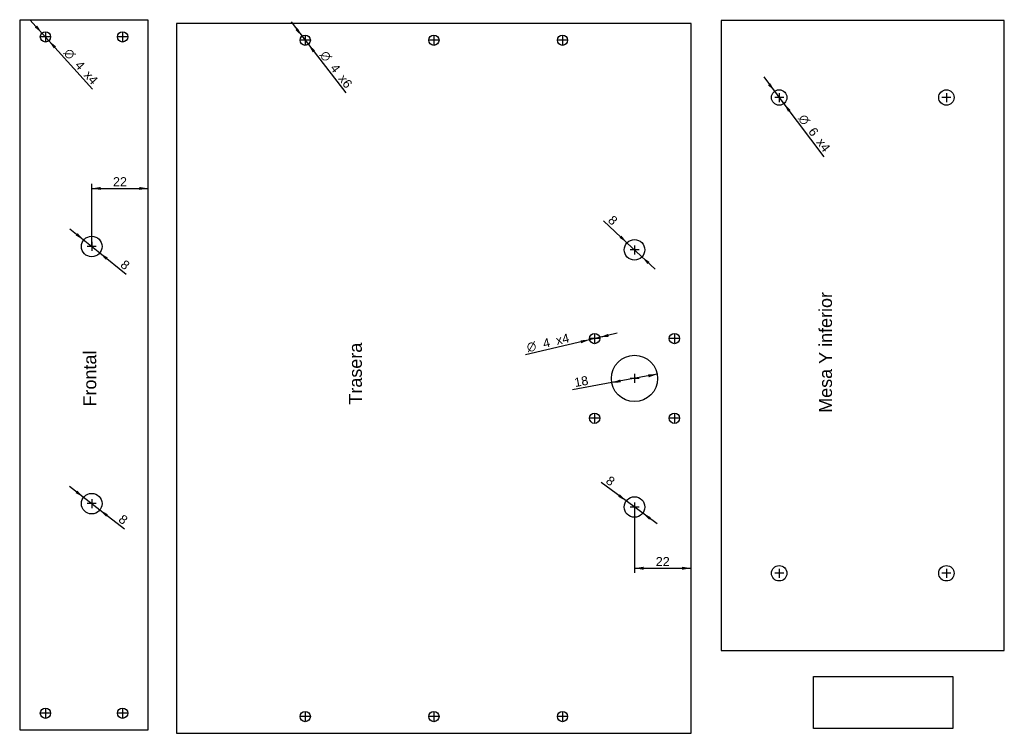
# Model space of a CAD drawing. Header units: millimetres. Extents: x 29 to 412, y 8 to 285.
import ezdxf
from ezdxf.enums import TextEntityAlignment as Align
from ezdxf.lldxf.tags import DXFTag

# ---------------------------------------------------------------- set-up
doc = ezdxf.new("R2010")
doc.units = ezdxf.units.MM
for name, color, linetype in [('$TD_AUDIT_GENERATED_(3F)', 7, 'Continuous'), ('FRONTAL', 7, 'Continuous'), ('MESA_SUPERIOR', 7, 'Continuous'), ('TRASERA', 7, 'Continuous')]:
    doc.layers.add(name, color=color, linetype=linetype)
doc.styles.add('SEACAD_Arial', font='ARIAL.TTF')
doc.styles.add('SEACAD_Solid_Edge_ANSI1_Symbols', font='semeca1.ttf')
tags = doc.linetypes.add('CENTER2', pattern=[28.575, 19.05, -3.175, 3.175, -3.175]).pattern_tags.tags
tags[10:11] = [DXFTag(74, 4), DXFTag(75, 0), DXFTag(340, '0'), DXFTag(46, 0.0), DXFTag(50, 0.0), DXFTag(44, 0.0), DXFTag(45, 0.0)]
tags[8:9] = [DXFTag(74, 4), DXFTag(75, 0), DXFTag(340, '0'), DXFTag(46, 0.0), DXFTag(50, 0.0), DXFTag(44, 0.0), DXFTag(45, 0.0)]
tags[6:7] = [DXFTag(74, 4), DXFTag(75, 0), DXFTag(340, '0'), DXFTag(46, 0.0), DXFTag(50, 0.0), DXFTag(44, 0.0), DXFTag(45, 0.0)]
tags[4:5] = [DXFTag(74, 4), DXFTag(75, 0), DXFTag(340, '0'), DXFTag(46, 0.0), DXFTag(50, 0.0), DXFTag(44, 0.0), DXFTag(45, 0.0)]
doc.dimstyles.new('DIN', dxfattribs={"dimtxt": 3.5, "dimasz": 3.5, "dimexe": 1.75, "dimexo": 0, "dimgap": 1.75, "dimtad": 1, "dimtxsty": 'SEACAD_Arial', "dimblk1": '_SE_FILLED', "dimblk2": '_SE_FILLED', "dimsah": 1, "dimcen": 1.75, "dimadec": 0, "dimazin": 0, "dimtfac": 1, "dimtmove": 1, "dimatfit": 3, "dimfxl": 0, "dimtolj": 1, "dimarcsym": 0})
picture_1 = doc.add_image_def('image1.jpg', size_in_pixel=(211, 79))

# ---------------------------------------------------------------- blocks, each defined once
blk = doc.blocks.new('SEANNOT_GROUP')
at = {"layer": '$TD_AUDIT_GENERATED_(3F)', "color": 7, "linetype": 'CENTER2'}
for p, q in [((324.18, 256.49), (324.18, 252.99)), ((325.93, 254.74), (322.43, 254.74))]:
    blk.add_line(p, q, dxfattribs=at)
blk = doc.blocks.new('SEANNOT_GROUP1')
at = {"layer": '$TD_AUDIT_GENERATED_(3F)', "color": 7, "linetype": 'CENTER2'}
for p, q in [((389.18, 256.49), (389.18, 252.99)), ((390.93, 254.74), (387.43, 254.74))]:
    blk.add_line(p, q, dxfattribs=at)
blk = doc.blocks.new('SEANNOT_GROUP2')
at = {"layer": '$TD_AUDIT_GENERATED_(3F)', "color": 7, "linetype": 'CENTER2'}
for p, q in [((390.93, 69.74), (387.43, 69.74)), ((389.18, 71.49), (389.18, 67.99))]:
    blk.add_line(p, q, dxfattribs=at)
blk = doc.blocks.new('SEANNOT_GROUP3')
at = {"layer": '$TD_AUDIT_GENERATED_(3F)', "color": 7, "linetype": 'CENTER2'}
for p, q in [((325.93, 69.74), (322.43, 69.74)), ((324.18, 71.49), (324.18, 67.99))]:
    blk.add_line(p, q, dxfattribs=at)
blk = doc.blocks.new('SEANNOT_GROUP4')
at = {"layer": '$TD_AUDIT_GENERATED_(3F)', "color": 7, "linetype": 'CENTER2'}
for p, q in [((58.68, 196.81), (55.18, 196.81)), ((56.93, 198.56), (56.93, 195.06))]:
    blk.add_line(p, q, dxfattribs=at)
blk = doc.blocks.new('SEANNOT_GROUP5')
at = {"layer": '$TD_AUDIT_GENERATED_(3F)', "color": 7, "linetype": 'CENTER2'}
for p, q in [((58.68, 96.81), (55.18, 96.81)), ((56.93, 98.56), (56.93, 95.06))]:
    blk.add_line(p, q, dxfattribs=at)
blk = doc.blocks.new('SEANNOT_GROUP6')
at = {"layer": '$TD_AUDIT_GENERATED_(3F)', "color": 7, "linetype": 'CENTER2'}
for p, q in [((40.68, 15.31), (37.18, 15.31)), ((38.93, 17.06), (38.93, 13.56))]:
    blk.add_line(p, q, dxfattribs=at)
blk = doc.blocks.new('SEANNOT_GROUP7')
at = {"layer": '$TD_AUDIT_GENERATED_(3F)', "color": 7, "linetype": 'CENTER2'}
for p, q in [((70.68, 15.31), (67.18, 15.31)), ((68.93, 17.06), (68.93, 13.56))]:
    blk.add_line(p, q, dxfattribs=at)
blk = doc.blocks.new('SEANNOT_GROUP8')
at = {"layer": '$TD_AUDIT_GENERATED_(3F)', "color": 7, "linetype": 'CENTER2'}
for p, q in [((269.68, 195.51), (266.18, 195.51)), ((267.93, 197.26), (267.93, 193.76))]:
    blk.add_line(p, q, dxfattribs=at)
blk = doc.blocks.new('SEANNOT_GROUP9')
at = {"layer": '$TD_AUDIT_GENERATED_(3F)', "color": 7, "linetype": 'CENTER2'}
for p, q in [((254.18, 161.01), (250.68, 161.01)), ((252.43, 162.76), (252.43, 159.26))]:
    blk.add_line(p, q, dxfattribs=at)
blk = doc.blocks.new('SEANNOT_GROUP10')
at = {"layer": '$TD_AUDIT_GENERATED_(3F)', "color": 7, "linetype": 'CENTER2'}
for p, q in [((285.18, 161.01), (281.68, 161.01)), ((283.43, 162.76), (283.43, 159.26))]:
    blk.add_line(p, q, dxfattribs=at)
blk = doc.blocks.new('SEANNOT_GROUP11')
at = {"layer": '$TD_AUDIT_GENERATED_(3F)', "color": 7, "linetype": 'CENTER2'}
for p, q in [((269.68, 145.51), (266.18, 145.51)), ((267.93, 147.26), (267.93, 143.76))]:
    blk.add_line(p, q, dxfattribs=at)
blk = doc.blocks.new('SEANNOT_GROUP12')
at = {"layer": '$TD_AUDIT_GENERATED_(3F)', "color": 7, "linetype": 'CENTER2'}
for p, q in [((252.43, 131.76), (252.43, 128.26)), ((254.18, 130.01), (250.68, 130.01))]:
    blk.add_line(p, q, dxfattribs=at)
blk = doc.blocks.new('SEANNOT_GROUP13')
at = {"layer": '$TD_AUDIT_GENERATED_(3F)', "color": 7, "linetype": 'CENTER2'}
for p, q in [((283.43, 131.76), (283.43, 128.26)), ((285.18, 130.01), (281.68, 130.01))]:
    blk.add_line(p, q, dxfattribs=at)
blk = doc.blocks.new('SEANNOT_GROUP14')
at = {"layer": '$TD_AUDIT_GENERATED_(3F)', "color": 7, "linetype": 'CENTER2'}
for p, q in [((267.93, 97.26), (267.93, 93.76)), ((269.68, 95.51), (266.18, 95.51))]:
    blk.add_line(p, q, dxfattribs=at)
blk = doc.blocks.new('SEANNOT_GROUP15')
at = {"layer": '$TD_AUDIT_GENERATED_(3F)', "color": 7, "linetype": 'CENTER2'}
for p, q in [((239.93, 15.76), (239.93, 12.26)), ((241.68, 14.01), (238.18, 14.01))]:
    blk.add_line(p, q, dxfattribs=at)
blk = doc.blocks.new('SEANNOT_GROUP16')
at = {"layer": '$TD_AUDIT_GENERATED_(3F)', "color": 7, "linetype": 'CENTER2'}
for p, q in [((189.93, 15.76), (189.93, 12.26)), ((191.68, 14.01), (188.18, 14.01))]:
    blk.add_line(p, q, dxfattribs=at)
blk = doc.blocks.new('SEANNOT_GROUP17')
at = {"layer": '$TD_AUDIT_GENERATED_(3F)', "color": 7, "linetype": 'CENTER2'}
for p, q in [((139.93, 15.76), (139.93, 12.26)), ((141.68, 14.01), (138.18, 14.01))]:
    blk.add_line(p, q, dxfattribs=at)
blk = doc.blocks.new('SEANNOT_GROUP18')
at = {"layer": '$TD_AUDIT_GENERATED_(3F)', "color": 7, "linetype": 'CENTER2'}
for p, q in [((68.93, 280.06), (68.93, 276.56)), ((70.68, 278.31), (67.18, 278.31))]:
    blk.add_line(p, q, dxfattribs=at)
blk = doc.blocks.new('SEANNOT_GROUP19')
at = {"layer": '$TD_AUDIT_GENERATED_(3F)', "color": 7, "linetype": 'CENTER2'}
for p, q in [((38.93, 280.06), (38.93, 276.56)), ((40.68, 278.31), (37.18, 278.31))]:
    blk.add_line(p, q, dxfattribs=at)
blk = doc.blocks.new('SEANNOT_GROUP20')
at = {"layer": '$TD_AUDIT_GENERATED_(3F)', "color": 7, "linetype": 'CENTER2'}
for p, q in [((141.68, 277.01), (138.18, 277.01)), ((139.93, 278.76), (139.93, 275.26))]:
    blk.add_line(p, q, dxfattribs=at)
blk = doc.blocks.new('SEANNOT_GROUP21')
at = {"layer": '$TD_AUDIT_GENERATED_(3F)', "color": 7, "linetype": 'CENTER2'}
for p, q in [((191.68, 277.01), (188.18, 277.01)), ((189.93, 278.76), (189.93, 275.26))]:
    blk.add_line(p, q, dxfattribs=at)
blk = doc.blocks.new('SEANNOT_GROUP22')
at = {"layer": '$TD_AUDIT_GENERATED_(3F)', "color": 7, "linetype": 'CENTER2'}
for p, q in [((241.68, 277.01), (238.18, 277.01)), ((239.93, 278.76), (239.93, 275.26))]:
    blk.add_line(p, q, dxfattribs=at)
blk = doc.blocks.new('SE')
at = {"layer": 'FRONTAL', "color": 7, "linetype": 'Continuous'}
for p, q in [((78.93, 284.81), (28.93, 284.81)), ((28.93, 284.81), (28.93, 8.81)), ((78.93, 8.81), (78.93, 284.81)), ((28.93, 8.81), (78.93, 8.81))]:
    blk.add_line(p, q, dxfattribs=at)
for centre, radius in [((38.93, 278.31), 2), ((68.93, 278.31), 2), ((56.93, 196.81), 4), ((56.93, 96.81), 4), ((38.93, 15.31), 2), ((68.93, 15.31), 2)]:
    blk.add_circle(centre, radius, dxfattribs=at)
blk = doc.blocks.new('SE1')
at = {"layer": 'TRASERA', "color": 7, "linetype": 'Continuous'}
for p, q in [((289.93, 283.51), (89.93, 283.51)), ((89.93, 283.51), (89.93, 7.51)), ((289.93, 7.51), (289.93, 283.51)), ((89.93, 7.51), (289.93, 7.51))]:
    blk.add_line(p, q, dxfattribs=at)
for centre, radius in [((139.93, 277.01), 2), ((189.93, 277.01), 2), ((239.93, 277.01), 2), ((267.93, 195.51), 4), ((252.43, 161.01), 2), ((283.43, 161.01), 2), ((267.93, 145.51), 9), ((252.43, 130.01), 2), ((283.43, 130.01), 2), ((267.93, 95.51), 4), ((139.93, 14.01), 2), ((189.93, 14.01), 2), ((239.93, 14.01), 2)]:
    blk.add_circle(centre, radius, dxfattribs=at)
blk = doc.blocks.new('SE2')
at = {"layer": 'MESA_SUPERIOR', "color": 7, "linetype": 'Continuous'}
for p, q in [((411.68, 284.74), (301.68, 284.74)), ((301.68, 284.74), (301.68, 39.74)), ((411.68, 39.74), (411.68, 284.74)), ((301.68, 39.74), (411.68, 39.74))]:
    blk.add_line(p, q, dxfattribs=at)
for centre in [(324.18, 254.74), (389.18, 254.74), (324.18, 69.74), (389.18, 69.74)]:
    blk.add_circle(centre, 3, dxfattribs=at)
blk = doc.blocks.new('DMBLK213')
at = {"layer": '$TD_AUDIT_GENERATED_(3F)', "linetype": 'Continuous'}
for points in [[(320.74, 260.28), (319.81, 259.58), (322.38, 257.14)], [(328.56, 249.9), (325.99, 252.35), (327.63, 249.2)]]:
    blk.add_hatch(color=7, dxfattribs=at).paths.add_polyline_path(points)
at = {"layer": '$TD_AUDIT_GENERATED_(3F)', "color": 7, "linetype": 'Continuous'}
for p, q in [((318.17, 262.73), (325.99, 252.35)), ((325.99, 252.35), (341.53, 231.72))]:
    blk.add_line(p, q, dxfattribs=at)
for s, style, p in [('O', 'SEACAD_Solid_Edge_ANSI1_Symbols', (334.22, 248.69)), ('6', 'SEACAD_Arial', (338.09, 243.55)), ('x4', 'SEACAD_Arial', (341.22, 239.4))]:
    blk.add_text(s, height=3.5, rotation=306.9936, dxfattribs=dict(at, style=style)).set_placement(p, align=Align.TOP_LEFT)
blk = doc.blocks.new('_SE_FILLED')
at = {"color": 0}
blk.add_line((0, 0), (-1, 0), dxfattribs=at)
blk.add_solid([(0, 0), (-1, -0.1665), (-1, 0.1665), (0, 0)], dxfattribs=at)
blk = doc.blocks.new('DMBLK214')
at = {"layer": '$TD_AUDIT_GENERATED_(3F)', "linetype": 'Continuous'}
for points in [[(51.46, 201.98), (50.73, 201.08), (53.82, 199.33)], [(63.13, 192.55), (60.04, 194.3), (62.39, 191.65)]]:
    blk.add_hatch(color=7, dxfattribs=at).paths.add_polyline_path(points)
at = {"layer": '$TD_AUDIT_GENERATED_(3F)', "color": 7, "linetype": 'Continuous'}
for p, q in [((48.37, 203.73), (60.04, 194.3)), ((60.04, 194.3), (70.31, 185.99))]:
    blk.add_line(p, q, dxfattribs=at)
at = {"layer": '$TD_AUDIT_GENERATED_(3F)', "color": 7, "linetype": 'Continuous', "style": 'SEACAD_Arial'}
blk.add_text('8', height=3.5, rotation=321.049, dxfattribs=at).set_placement((69.98, 191.89), align=Align.TOP_LEFT)
blk = doc.blocks.new('DMBLK215')
at = {"layer": '$TD_AUDIT_GENERATED_(3F)', "linetype": 'Continuous'}
for points in [[(51.36, 101.87), (50.64, 100.95), (53.77, 99.26)], [(63.21, 92.68), (60.09, 94.36), (62.5, 91.76)]]:
    blk.add_hatch(color=7, dxfattribs=at).paths.add_polyline_path(points)
at = {"layer": '$TD_AUDIT_GENERATED_(3F)', "color": 7, "linetype": 'Continuous'}
for p, q in [((48.23, 103.55), (60.09, 94.36)), ((60.09, 94.36), (69.61, 86.98))]:
    blk.add_line(p, q, dxfattribs=at)
at = {"layer": '$TD_AUDIT_GENERATED_(3F)', "color": 7, "linetype": 'Continuous', "style": 'SEACAD_Arial'}
blk.add_text('8', height=3.5, rotation=322.2216, dxfattribs=at).set_placement((69.16, 92.87), align=Align.TOP_LEFT)
blk = doc.blocks.new('DMBLK216')
at = {"layer": '$TD_AUDIT_GENERATED_(3F)', "linetype": 'Continuous'}
for points in [[(35.68, 282.79), (34.82, 282.01), (37.59, 279.8)], [(43.04, 274.62), (40.26, 276.83), (42.17, 273.83)]]:
    blk.add_hatch(color=7, dxfattribs=at).paths.add_polyline_path(points)
at = {"layer": '$TD_AUDIT_GENERATED_(3F)', "color": 7, "linetype": 'Continuous'}
for p, q in [((32.91, 285.01), (40.26, 276.83)), ((40.26, 276.83), (57.21, 257.98))]:
    blk.add_line(p, q, dxfattribs=at)
for s, style, p in [('O', 'SEACAD_Solid_Edge_ANSI1_Symbols', (48.46, 274.26)), ('4', 'SEACAD_Arial', (52.77, 269.47)), ('x4', 'SEACAD_Arial', (56.24, 265.61))]:
    blk.add_text(s, height=3.5, rotation=311.9652, dxfattribs=dict(at, style=style)).set_placement(p, align=Align.TOP_LEFT)
blk = doc.blocks.new('DMBLK217')
at = {"layer": '$TD_AUDIT_GENERATED_(3F)', "linetype": 'Continuous'}
for points in [[(137.03, 281.72), (136.1, 281.01), (138.7, 278.59)], [(143.75, 273.01), (141.15, 275.42), (142.83, 272.3)]]:
    blk.add_hatch(color=7, dxfattribs=at).paths.add_polyline_path(points)
at = {"layer": '$TD_AUDIT_GENERATED_(3F)', "color": 7, "linetype": 'Continuous'}
for p, q in [((134.43, 284.13), (141.15, 275.42)), ((141.15, 275.42), (155.76, 256.5))]:
    blk.add_line(p, q, dxfattribs=at)
for s, style, p in [('O', 'SEACAD_Solid_Edge_ANSI1_Symbols', (148.25, 273.38)), ('4', 'SEACAD_Arial', (152.19, 268.28)), ('x6', 'SEACAD_Arial', (155.36, 264.18))]:
    blk.add_text(s, height=3.5, rotation=307.6687, dxfattribs=dict(at, style=style)).set_placement(p, align=Align.TOP_LEFT)
blk = doc.blocks.new('DMBLK218')
at = {"layer": '$TD_AUDIT_GENERATED_(3F)', "linetype": 'Continuous'}
for points in [[(262.05, 200.21), (265.01, 198.24), (262.85, 201.06)], [(273, 189.96), (273.8, 190.81), (270.85, 192.77)]]:
    blk.add_hatch(color=7, dxfattribs=at).paths.add_polyline_path(points)
at = {"layer": '$TD_AUDIT_GENERATED_(3F)', "color": 7, "linetype": 'Continuous'}
for p, q in [((265.01, 198.24), (255.82, 206.84)), ((275.96, 187.99), (265.01, 198.24))]:
    blk.add_line(p, q, dxfattribs=at)
at = {"layer": '$TD_AUDIT_GENERATED_(3F)', "color": 7, "linetype": 'Continuous', "style": 'SEACAD_Arial'}
blk.add_text('8', height=3.5, rotation=316.889, dxfattribs=at).set_placement((259.71, 209.19), align=Align.TOP_LEFT)
blk = doc.blocks.new('DMBLK219')
at = {"layer": '$TD_AUDIT_GENERATED_(3F)', "linetype": 'Continuous'}
for points in [[(261.54, 99.49), (264.71, 97.88), (262.23, 100.43)], [(273.62, 90.59), (274.31, 91.53), (271.15, 93.14)]]:
    blk.add_hatch(color=7, dxfattribs=at).paths.add_polyline_path(points)
at = {"layer": '$TD_AUDIT_GENERATED_(3F)', "color": 7, "linetype": 'Continuous'}
for p, q in [((264.71, 97.88), (254.96, 105.06)), ((276.78, 88.98), (264.71, 97.88))]:
    blk.add_line(p, q, dxfattribs=at)
at = {"layer": '$TD_AUDIT_GENERATED_(3F)', "color": 7, "linetype": 'Continuous', "style": 'SEACAD_Arial'}
blk.add_text('8', height=3.5, rotation=323.6201, dxfattribs=at).set_placement((258.54, 107.85), align=Align.TOP_LEFT)
blk = doc.blocks.new('DMBLK220')
at = {"layer": '$TD_AUDIT_GENERATED_(3F)', "linetype": 'Continuous'}
for points in [[(273.44, 145.93), (276.78, 147.14), (273.23, 147.08)], [(262.62, 143.94), (262.41, 145.09), (259.07, 143.88)]]:
    blk.add_hatch(color=7, dxfattribs=at).paths.add_polyline_path(points)
at = {"layer": '$TD_AUDIT_GENERATED_(3F)', "color": 7, "linetype": 'Continuous'}
for p, q in [((276.78, 147.14), (259.07, 143.88)), ((259.07, 143.88), (243.8, 141.07))]:
    blk.add_line(p, q, dxfattribs=at)
at = {"layer": '$TD_AUDIT_GENERATED_(3F)', "color": 7, "linetype": 'Continuous', "style": 'SEACAD_Arial'}
blk.add_text('18', height=3.5, rotation=10.4274, dxfattribs=at).set_placement((244.22, 145.59), align=Align.TOP_LEFT)
blk = doc.blocks.new('DMBLK221')
at = {"layer": '$TD_AUDIT_GENERATED_(3F)', "linetype": 'Continuous'}
for points in [[(257.91, 161.7), (257.65, 162.83), (254.37, 161.47)], [(247.2, 159.18), (250.48, 160.55), (246.94, 160.32)]]:
    blk.add_hatch(color=7, dxfattribs=at).paths.add_polyline_path(points)
at = {"layer": '$TD_AUDIT_GENERATED_(3F)', "color": 7, "linetype": 'Continuous'}
for p, q in [((261.19, 163.07), (250.48, 160.55)), ((250.48, 160.55), (225.5, 154.68))]:
    blk.add_line(p, q, dxfattribs=at)
for s, style, p in [('4', 'SEACAD_Arial', (231.97, 160.7)), ('x4', 'SEACAD_Arial', (237.02, 161.88)), ('O', 'SEACAD_Solid_Edge_ANSI1_Symbols', (225.7, 159.22))]:
    blk.add_text(s, height=3.5, rotation=13.219, dxfattribs=dict(at, style=style)).set_placement(p, align=Align.TOP_LEFT)
blk = doc.blocks.new('DMBLK222')
at = {"layer": '$TD_AUDIT_GENERATED_(3F)', "linetype": 'Continuous'}
for points in [[(271.43, 71.1), (271.43, 72.27), (267.93, 71.69)], [(286.43, 71.1), (289.93, 71.69), (286.43, 72.27)]]:
    blk.add_hatch(color=7, dxfattribs=at).paths.add_polyline_path(points)
at = {"layer": '$TD_AUDIT_GENERATED_(3F)', "color": 7, "linetype": 'Continuous'}
for p, q in [((267.93, 95.51), (267.93, 69.94)), ((267.93, 71.69), (289.93, 71.69))]:
    blk.add_line(p, q, dxfattribs=at)
at = {"layer": '$TD_AUDIT_GENERATED_(3F)', "color": 7, "linetype": 'Continuous', "style": 'SEACAD_Arial'}
blk.add_text('22', height=3.5, dxfattribs=at).set_placement((276.19, 76.06), align=Align.TOP_LEFT)
blk = doc.blocks.new('DMBLK223')
at = {"layer": '$TD_AUDIT_GENERATED_(3F)', "linetype": 'Continuous'}
for points in [[(60.43, 219.97), (56.93, 219.38), (60.43, 218.8)], [(75.43, 219.97), (75.43, 218.8), (78.93, 219.38)]]:
    blk.add_hatch(color=7, dxfattribs=at).paths.add_polyline_path(points)
at = {"layer": '$TD_AUDIT_GENERATED_(3F)', "color": 7, "linetype": 'Continuous'}
for p, q in [((56.93, 196.81), (56.93, 221.13)), ((56.93, 219.38), (78.93, 219.38))]:
    blk.add_line(p, q, dxfattribs=at)
at = {"layer": '$TD_AUDIT_GENERATED_(3F)', "color": 7, "linetype": 'Continuous', "style": 'SEACAD_Arial'}
blk.add_text('22', height=3.5, dxfattribs=at).set_placement((65.19, 223.76), align=Align.TOP_LEFT)

msp = doc.modelspace()

# ---------------------------------------------------------------- block references
at = {"layer": '$TD_AUDIT_GENERATED_(3F)'}
for name in ['SE', 'SE1', 'SE2', 'SEANNOT_GROUP19', 'SEANNOT_GROUP18', 'SEANNOT_GROUP20', 'SEANNOT_GROUP21', 'SEANNOT_GROUP22', 'SEANNOT_GROUP', 'SEANNOT_GROUP1', 'SEANNOT_GROUP4', 'SEANNOT_GROUP8', 'SEANNOT_GROUP9', 'SEANNOT_GROUP10', 'SEANNOT_GROUP11', 'SEANNOT_GROUP12', 'SEANNOT_GROUP13', 'SEANNOT_GROUP5', 'SEANNOT_GROUP14', 'SEANNOT_GROUP3', 'SEANNOT_GROUP2', 'SEANNOT_GROUP6', 'SEANNOT_GROUP7', 'SEANNOT_GROUP17', 'SEANNOT_GROUP16', 'SEANNOT_GROUP15']:
    msp.add_blockref(name, (0, 0), dxfattribs=at)

# ---------------------------------------------------------------- texts
at = {"layer": '$TD_AUDIT_GENERATED_(3F)', "color": 7, "linetype": 'Continuous', "style": 'SEACAD_Arial'}
for s, p in [('Mesa Y inferior', (339.691, 132.143)), ('Frontal', (53.674, 134.587)), ('Trasera', (156.947, 135.322))]:
    msp.add_text(s, height=5, rotation=90, dxfattribs=at).set_placement(p, align=Align.TOP_LEFT)

# ---------------------------------------------------------------- dimensions: what is measured, and where the dimension line sits
at = {"layer": '$TD_AUDIT_GENERATED_(3F)', "color": 7, "linetype": 'Continuous'}
for p1, p2, text, picture, middle in [((37.59, 279.802), (40.265, 276.827), '\\A1;%%C <> x4', 'DMBLK216', (44.389, 272.241)), ((138.704, 278.591), (141.148, 275.425), '\\A1;%%C <> x6', 'DMBLK217', (144.04, 271.679)), ((322.378, 257.137), (325.989, 252.345), '\\A1;%%C <> x4', 'DMBLK213', (329.987, 247.039)), ((270.846, 192.774), (265.006, 198.242), '\\A1;<>', 'DMBLK218', (259.613, 203.29)), ((53.817, 199.329), (60.038, 194.3), '\\A1;<>', 'DMBLK214', (66.278, 189.256)), ((254.373, 161.465), (250.479, 160.551), '\\A1;%%C <> x4', 'DMBLK221', (244.173, 159.069)), ((276.777, 147.137), (259.074, 143.879), '\\A1;<>', 'DMBLK220', (251.602, 142.504)), ((271.146, 93.135), (264.705, 97.88), '\\A1;<>', 'DMBLK219', (259.141, 101.98)), ((53.766, 99.265), (60.089, 94.364), '\\A1;<>', 'DMBLK215', (65.513, 90.16))]:
    dim = msp.add_diameter_dim_2p(p1=p1, p2=p2, text=text, dimstyle='DIN', dxfattribs=at)
    dim.commit()
    dim.dimension.update_dxf_attribs({"geometry": picture, "text_midpoint": middle, "dimtype": 163})
for base, p1, p2, picture, middle in [((78.927, 219.383), (56.927, 196.815), (78.927, 284.815), 'DMBLK223', (67.927, 219.383)), ((289.926, 71.685), (267.926, 95.508), (289.926, 7.508), 'DMBLK222', (278.926, 71.685))]:
    dim = msp.add_linear_dim(base=base, p1=p1, p2=p2, text='\\A1;<>', dimstyle='DIN', override={"dimtmove": 0}, dxfattribs=at)
    dim.commit()
    dim.dimension.update_dxf_attribs({"geometry": picture, "text_midpoint": middle, "dimtype": 160})

# ---------------------------------------------------------------- pictures from other files: only their frames are drawn
image = msp.add_image(picture_1, insert=(337.503, 9.349), size_in_units=(54.135, 20.269))

doc.saveas('drawing.dxf')
